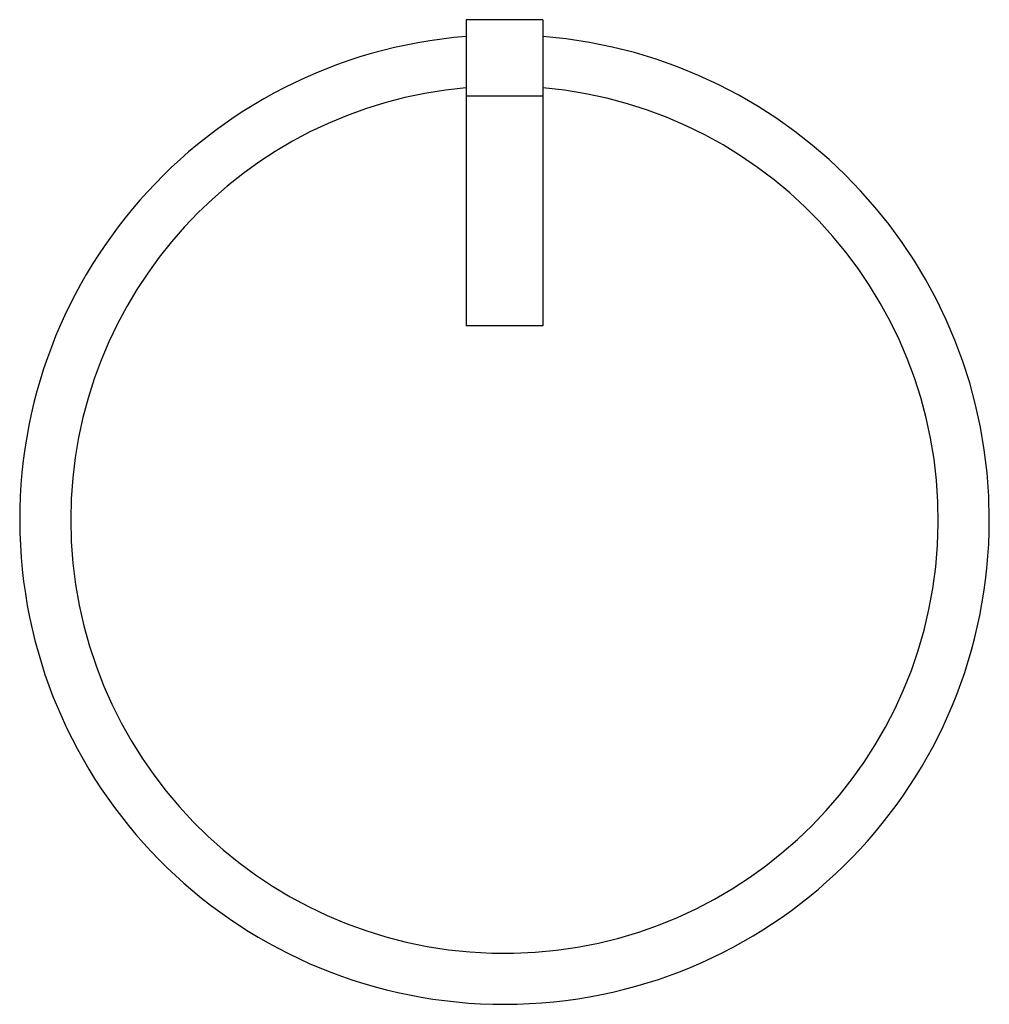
# Model space of a CAD drawing. Header units: millimetres. Extents: x 172.174 to 172.364, y 190.299 to 190.492.
import ezdxf

# ---------------------------------------------------------------- set-up
doc = ezdxf.new("R2010")
doc.units = ezdxf.units.MM
doc.layers.add('SANINDUSA', color=3, linetype='Continuous')

msp = doc.modelspace()

# ---------------------------------------------------------------- linework, layer by layer
at = {"layer": 'SANINDUSA'}
for p, q in [((172.2761792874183, 190.4917119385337), (172.2611792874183, 190.4917119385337)), ((172.2611792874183, 190.4917119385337), (172.2611792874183, 190.4767119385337)), ((172.2761792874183, 190.4917119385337), (172.2761792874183, 190.4767119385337)), ((172.2761792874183, 190.4767119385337), (172.2611792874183, 190.4767119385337)), ((172.2611792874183, 190.4767119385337), (172.2611792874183, 190.4317119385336)), ((172.2761792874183, 190.4767119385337), (172.2761792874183, 190.4317119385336)), ((172.2761792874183, 190.4317119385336), (172.2611792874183, 190.4317119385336))]:
    msp.add_line(p, q, dxfattribs=at)
for radius, start, end in [(0.095, 94.52806301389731, 0), (0.095, 0, 85.47193698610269), (0.085, 95.06209296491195, 180), (0.085, 180, 84.93790703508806)]:
    msp.add_arc((172.2686792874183, 190.3937119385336), radius, start, end, dxfattribs=at)

doc.saveas('drawing.dxf')
